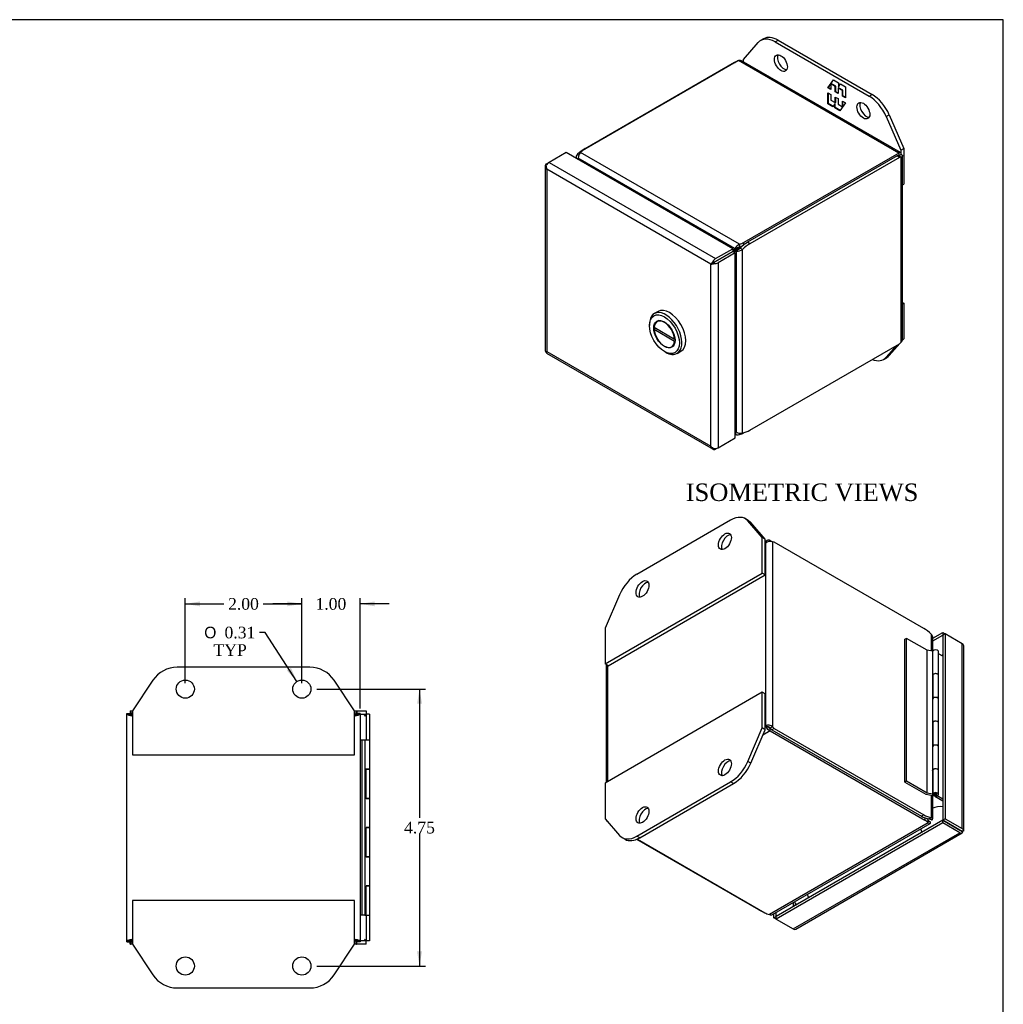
# Model space of a CAD drawing. Header units: inches. Extents: x 0.1 to 41.9, y -0.2 to 27.9.
# Tile 7 of 7: x 25.1 to 41.9, y 11 to 27.9. Entities that reach past the tile are written whole.
import ezdxf
from ezdxf.enums import TextEntityAlignment as Align

# ---------------------------------------------------------------- set-up
doc = ezdxf.new("R2010")
doc.units = ezdxf.units.IN
doc.header["$MEASUREMENT"] = 0
for name, color, linetype in [('COM54601-2', 7, 'Continuous'), ('COM54602-1', 7, 'Continuous'), ('COM54604-1', 7, 'Continuous'), ('COM70219', 7, 'Continuous'), ('Default', 7, 'Continuous'), ('HNG14586-3B', 7, 'Continuous'), ('HNG14586-3C', 7, 'Continuous'), ('HNG14586-3P', 7, 'Continuous'), ('LOK10017', 7, 'Continuous'), ('QLB20280', 7, 'Continuous')]:
    doc.layers.add(name, color=color, linetype=linetype)
doc.styles.add('SEACAD_Solid_Edge_ANSI1_Symbols', font='txt')
doc.styles.add('SEACAD_Times_New_Roman', font='times.ttf')
doc.dimstyles.new('HAMMOND_(STH_-_42x28)', dxfattribs={"dimtxt": 0.2, "dimasz": 0.25, "dimexe": 0.1, "dimexo": 0.1, "dimgap": 0.05, "dimtad": 0, "dimtih": 1, "dimtoh": 1, "dimzin": 0, "dimdsep": 46, "dimtxsty": 'SEACAD_Times_New_Roman', "dimblk1": '_SE_FILLED', "dimblk2": '_SE_FILLED', "dimsah": 1, "dimcen": 0.1, "dimadec": 0, "dimazin": 0, "dimtfac": 0.8, "dimtofl": 0, "dimtmove": 0, "dimatfit": 3, "dimfxl": 1, "dimtolj": 1, "dimtzin": 0, "dimarcsym": 0})

# ---------------------------------------------------------------- blocks, each defined once
blk = doc.blocks.new('SE4')
at = {"layer": 'COM54601-2', "color": 7, "linetype": 'Continuous'}
for p, q in [((26.953, 16.072), (26.989, 16.072)), ((26.953, 16.072), (26.953, 16.015)), ((30.802, 16.072), (30.838, 16.072)), ((30.838, 16.072), (30.838, 16.015)), ((26.896, 16.03), (26.953, 16.03)), ((26.896, 16.015), (26.896, 16.03)), ((26.896, 16.015), (26.953, 16.015)), ((26.896, 12.129), (26.896, 16.015)), ((26.953, 16.015), (26.953, 16.03)), ((30.896, 16.03), (30.839, 16.03)), ((30.839, 16.03), (30.839, 16.015)), ((30.896, 16.015), (30.839, 16.015)), ((30.896, 16.03), (30.896, 16.015)), ((30.896, 16.015), (30.896, 12.129)), ((26.896, 12.114), (26.896, 12.129)), ((26.896, 12.129), (26.953, 12.129)), ((26.896, 12.114), (26.953, 12.114)), ((26.953, 12.114), (26.953, 12.129)), ((26.953, 12.072), (26.953, 12.129)), ((26.989, 12.072), (26.953, 12.072)), ((30.838, 12.072), (30.802, 12.072)), ((30.838, 12.072), (30.838, 12.129)), ((30.896, 12.129), (30.839, 12.129)), ((30.839, 12.129), (30.839, 12.114)), ((30.896, 12.114), (30.839, 12.114)), ((30.896, 12.129), (30.896, 12.114))]:
    blk.add_line(p, q, dxfattribs=at)
for points, knots in [([(26.982, 15.986), (26.979, 15.997), (26.977, 16.009), (26.972, 16.029), (26.97, 16.039), (26.965, 16.055), (26.962, 16.061), (26.958, 16.07), (26.955, 16.072), (26.953, 16.072)], [0, 0, 0, 0, 0.25, 0.25, 0.5, 0.5, 0.75, 0.75, 1, 1, 1, 1]), ([(30.838, 16.072), (30.836, 16.072), (30.834, 16.07), (30.829, 16.061), (30.826, 16.055), (30.822, 16.039), (30.819, 16.029), (30.814, 16.009), (30.812, 15.997), (30.81, 15.986)], [0, 0, 0, 0, 0.25, 0.25, 0.5, 0.5, 0.75, 0.75, 1, 1, 1, 1]), ([(26.982, 15.986), (26.97, 15.989), (26.959, 15.991), (26.938, 15.996), (26.929, 15.998), (26.913, 16.003), (26.906, 16.005), (26.898, 16.01), (26.896, 16.013), (26.896, 16.015)], [0, 0, 0, 0, 0.25, 0.25, 0.5, 0.5, 0.75, 0.75, 1, 1, 1, 1]), ([(26.982, 15.986), (26.978, 15.989), (26.974, 15.991), (26.967, 15.996), (26.964, 15.998), (26.958, 16.003), (26.956, 16.005), (26.953, 16.01), (26.953, 16.013), (26.953, 16.015)], [0, 0, 0, 0, 0.25, 0.25, 0.5, 0.5, 0.75, 0.75, 1, 1, 1, 1]), ([(26.982, 15.986), (26.977, 15.994), (26.972, 16.001), (26.962, 16.012), (26.958, 16.015), (26.953, 16.015)], [0, 0, 0, 0, 0.5, 0.5, 1, 1, 1, 1]), ([(30.839, 16.015), (30.839, 16.013), (30.838, 16.01), (30.835, 16.005), (30.833, 16.003), (30.827, 15.998), (30.824, 15.996), (30.817, 15.991), (30.813, 15.989), (30.81, 15.986)], [0, 0, 0, 0, 0.25, 0.25, 0.5, 0.5, 0.75, 0.75, 1, 1, 1, 1]), ([(30.896, 16.015), (30.896, 16.013), (30.893, 16.01), (30.885, 16.005), (30.878, 16.003), (30.862, 15.998), (30.853, 15.996), (30.832, 15.991), (30.821, 15.989), (30.81, 15.986)], [0, 0, 0, 0, 0.25, 0.25, 0.5, 0.5, 0.75, 0.75, 1, 1, 1, 1]), ([(30.838, 16.015), (30.834, 16.015), (30.829, 16.012), (30.819, 16.001), (30.814, 15.994), (30.81, 15.986)], [0, 0, 0, 0, 0.5, 0.5, 1, 1, 1, 1]), ([(26.896, 12.129), (26.896, 12.132), (26.898, 12.134), (26.906, 12.139), (26.913, 12.141), (26.929, 12.146), (26.938, 12.148), (26.959, 12.153), (26.97, 12.156), (26.982, 12.158)], [0, 0, 0, 0, 0.25, 0.25, 0.5, 0.5, 0.75, 0.75, 1, 1, 1, 1]), ([(26.953, 12.072), (26.955, 12.072), (26.958, 12.074), (26.962, 12.083), (26.965, 12.089), (26.97, 12.105), (26.972, 12.115), (26.977, 12.136), (26.979, 12.147), (26.982, 12.158)], [0, 0, 0, 0, 0.25, 0.25, 0.5, 0.5, 0.75, 0.75, 1, 1, 1, 1]), ([(26.953, 12.129), (26.958, 12.129), (26.962, 12.132), (26.972, 12.143), (26.977, 12.151), (26.982, 12.158)], [0, 0, 0, 0, 0.5, 0.5, 1, 1, 1, 1]), ([(26.953, 12.129), (26.953, 12.132), (26.953, 12.134), (26.956, 12.139), (26.958, 12.141), (26.964, 12.146), (26.967, 12.148), (26.974, 12.153), (26.978, 12.156), (26.982, 12.158)], [0, 0, 0, 0, 0.25, 0.25, 0.5, 0.5, 0.75, 0.75, 1, 1, 1, 1]), ([(30.81, 12.158), (30.812, 12.147), (30.814, 12.136), (30.819, 12.115), (30.822, 12.105), (30.826, 12.089), (30.829, 12.083), (30.834, 12.074), (30.836, 12.072), (30.838, 12.072)], [0, 0, 0, 0, 0.25, 0.25, 0.5, 0.5, 0.75, 0.75, 1, 1, 1, 1]), ([(30.81, 12.158), (30.814, 12.151), (30.819, 12.143), (30.829, 12.132), (30.834, 12.129), (30.838, 12.129)], [0, 0, 0, 0, 0.5, 0.5, 1, 1, 1, 1]), ([(30.81, 12.158), (30.813, 12.156), (30.817, 12.153), (30.824, 12.148), (30.827, 12.146), (30.833, 12.141), (30.835, 12.139), (30.838, 12.134), (30.839, 12.132), (30.839, 12.129)], [0, 0, 0, 0, 0.25, 0.25, 0.5, 0.5, 0.75, 0.75, 1, 1, 1, 1]), ([(30.81, 12.158), (30.821, 12.156), (30.832, 12.153), (30.853, 12.148), (30.862, 12.146), (30.878, 12.141), (30.885, 12.139), (30.893, 12.134), (30.896, 12.132), (30.896, 12.129)], [0, 0, 0, 0, 0.25, 0.25, 0.5, 0.5, 0.75, 0.75, 1, 1, 1, 1])]:
    blk.add_open_spline(points, degree=3, knots=knots, dxfattribs=at)
at = {"layer": 'COM54602-1', "color": 7, "linetype": 'Continuous'}
for p, q in [((30.839, 16.072), (30.998, 16.072)), ((30.998, 16.072), (30.998, 16.015)), ((26.953, 16.015), (26.954, 16.015)), ((26.954, 16.011), (26.954, 16.015)), ((30.896, 16.015), (30.998, 16.015)), ((30.969, 15.986), (30.998, 16.015)), ((30.998, 16.015), (30.969, 15.986)), ((30.969, 15.986), (30.969, 15.986)), ((30.969, 15.986), (30.969, 15.986)), ((30.998, 16.015), (30.998, 15.572)), ((31.055, 16.015), (30.998, 16.015)), ((31.055, 16.015), (31.055, 15.572)), ((31.055, 13.572), (31.055, 13.572)), ((30.998, 12.572), (30.998, 12.129)), ((31.055, 12.572), (31.055, 12.129)), ((26.953, 12.129), (26.954, 12.129)), ((26.954, 12.129), (26.954, 12.134)), ((30.998, 12.072), (30.839, 12.072)), ((30.998, 12.129), (30.896, 12.129)), ((30.969, 12.158), (30.969, 12.158)), ((30.969, 12.158), (30.969, 12.158)), ((30.969, 12.158), (30.998, 12.129)), ((30.998, 12.129), (30.969, 12.158)), ((31.055, 12.129), (30.998, 12.129)), ((30.998, 12.072), (30.998, 12.129))]:
    blk.add_line(p, q, dxfattribs=at)
at = {"layer": 'COM54604-1', "color": 7, "linetype": 'Continuous'}
for p, q in [((30.034, 16.822), (27.757, 16.822)), ((27.341, 16.599), (26.989, 16.072)), ((30.802, 16.072), (30.451, 16.599)), ((26.989, 16.072), (26.989, 15.322)), ((30.802, 15.322), (30.802, 16.072)), ((26.989, 15.322), (30.802, 15.322)), ((26.989, 12.822), (26.989, 12.072)), ((30.802, 12.822), (26.989, 12.822)), ((30.802, 12.072), (30.802, 12.822)), ((26.989, 12.072), (27.341, 11.545)), ((30.451, 11.545), (30.802, 12.072)), ((27.757, 11.322), (30.034, 11.322))]:
    blk.add_line(p, q, dxfattribs=at)
for centre in [(27.896, 16.447), (29.896, 16.447), (27.896, 11.697), (29.896, 11.697)]:
    blk.add_circle(centre, 0.156, dxfattribs=at)
for centre, start, end in [((27.757, 16.322), 90, 146.3099), ((30.034, 16.322), 33.6901, 90), ((27.757, 11.822), 213.6901, 270), ((30.034, 11.822), 270, 326.3099)]:
    blk.add_arc(centre, 0.5, start, end, dxfattribs=at)
at = {"layer": 'HNG14586-3B', "color": 7, "linetype": 'Continuous'}
for p, q in [((30.933, 15.572), (30.896, 15.572)), ((30.933, 12.572), (30.933, 15.572)), ((30.977, 15.572), (30.933, 15.572)), ((30.977, 15.572), (30.977, 15.072)), ((30.979, 15.072), (30.977, 15.072)), ((30.979, 15.072), (30.979, 14.572)), ((30.979, 15.072), (30.979, 15.072)), ((30.998, 15.072), (31.061, 15.072)), ((30.998, 14.572), (30.998, 15.072)), ((31.061, 14.572), (31.061, 15.072)), ((30.977, 14.572), (30.977, 14.072)), ((30.979, 14.572), (30.977, 14.572)), ((30.979, 14.572), (30.979, 14.572)), ((30.998, 14.572), (31.061, 14.572)), ((30.979, 14.072), (30.977, 14.072)), ((30.979, 14.072), (30.979, 13.572)), ((30.979, 14.072), (30.988, 14.072)), ((30.998, 14.072), (31.061, 14.072)), ((30.998, 13.572), (30.998, 14.072)), ((31.061, 13.572), (31.061, 14.072)), ((30.977, 13.572), (30.977, 13.072)), ((30.979, 13.572), (30.977, 13.572)), ((30.979, 13.572), (30.988, 13.572)), ((30.998, 13.572), (31.061, 13.572)), ((30.979, 13.072), (30.977, 13.072)), ((30.979, 13.072), (30.979, 12.572)), ((30.979, 13.072), (30.988, 13.072)), ((30.998, 12.572), (30.998, 13.072)), ((30.998, 13.072), (31.061, 13.072)), ((31.061, 12.572), (31.061, 13.072)), ((30.933, 12.572), (30.896, 12.572)), ((30.977, 12.572), (30.933, 12.572)), ((30.977, 12.572), (30.977, 12.572)), ((30.979, 12.572), (30.977, 12.572)), ((30.979, 12.572), (30.989, 12.572)), ((30.989, 12.572), (30.989, 12.576)), ((30.989, 12.572), (30.993, 12.572)), ((30.998, 12.572), (31.061, 12.572))]:
    blk.add_line(p, q, dxfattribs=at)
at = {"layer": 'HNG14586-3C', "color": 7, "linetype": 'Continuous'}
for p, q in [((31.061, 15.572), (30.977, 15.572)), ((31.061, 15.072), (31.061, 15.572)), ((31.061, 15.072), (30.979, 15.072)), ((31.061, 14.572), (30.979, 14.572)), ((31.061, 14.072), (31.061, 14.572)), ((31.061, 14.072), (30.998, 14.072)), ((31.061, 13.572), (30.977, 13.572)), ((31.061, 13.072), (31.061, 13.572)), ((31.061, 13.072), (30.998, 13.072)), ((30.977, 12.572), (30.998, 12.572)), ((30.998, 12.572), (30.998, 12.572))]:
    blk.add_line(p, q, dxfattribs=at)
at = {"layer": 'HNG14586-3P', "color": 7, "linetype": 'Continuous'}
for p, q in [((30.988, 15.072), (30.988, 14.572)), ((30.988, 14.072), (30.988, 13.572)), ((31.033, 13.572), (31.033, 13.572)), ((30.988, 13.072), (30.988, 12.577)), ((30.998, 12.572), (30.993, 12.572))]:
    blk.add_line(p, q, dxfattribs=at)
blk.add_arc((30.993, 12.577), 0.005, 180, 270, dxfattribs=at)
at = {"layer": 'QLB20280', "color": 7, "linetype": 'Continuous'}
for p, q in [((30.838, 16.072), (30.839, 16.072)), ((30.839, 16.03), (30.839, 16.072)), ((30.838, 12.072), (30.839, 12.072)), ((30.839, 12.072), (30.839, 12.114))]:
    blk.add_line(p, q, dxfattribs=at)
blk = doc.blocks.new('SE6')
at = {"layer": 'COM54601-2', "color": 7, "linetype": 'Continuous'}
for p, q in [((37.388, 27.229), (34.734, 25.697)), ((34.754, 25.721), (37.319, 27.201)), ((37.319, 27.201), (37.347, 27.206)), ((37.319, 27.201), (37.329, 27.195)), ((40.135, 25.643), (37.388, 27.229)), ((40.168, 25.653), (37.441, 27.227)), ((34.754, 25.721), (34.765, 25.715)), ((34.601, 25.574), (34.601, 25.551)), ((34.619, 25.541), (34.641, 25.548)), ((34.626, 25.621), (34.649, 25.608)), ((37.324, 24.004), (34.639, 25.554)), ((37.403, 24.078), (34.678, 25.651)), ((40.135, 25.643), (37.481, 24.11)), ((40.107, 25.592), (37.543, 24.111)), ((40.147, 25.568), (37.583, 24.088)), ((40.135, 25.596), (40.107, 25.592)), ((40.147, 25.568), (40.107, 25.592)), ((40.135, 25.643), (40.135, 25.596)), ((40.135, 25.596), (40.176, 25.619)), ((40.176, 25.573), (40.135, 25.596)), ((40.135, 25.596), (40.135, 25.596)), ((40.135, 25.596), (40.135, 25.596)), ((40.135, 25.596), (40.135, 25.596)), ((40.176, 25.573), (40.147, 25.568)), ((40.176, 22.4), (40.176, 25.573)), ((40.201, 22.447), (40.201, 25.596)), ((37.288, 23.964), (37.331, 23.989)), ((37.388, 24.01), (37.289, 23.953)), ((37.331, 23.989), (37.292, 23.979)), ((37.324, 24.004), (37.363, 24.014)), ((37.351, 23.958), (37.379, 23.986)), ((37.388, 24.01), (37.387, 24.009)), ((37.388, 24.027), (37.388, 24.01)), ((37.388, 24.01), (37.403, 24.001)), ((37.403, 24.078), (37.403, 24.032)), ((37.455, 23.988), (37.414, 24.012)), ((37.429, 24.04), (37.429, 24.033)), ((37.434, 24.03), (37.429, 24.033)), ((37.455, 20.842), (37.455, 23.988)), ((37.481, 24.07), (37.481, 24.11)), ((37.583, 24.088), (37.543, 24.111)), ((37.288, 23.976), (37.292, 23.979)), ((37.3, 23.947), (37.341, 23.971)), ((37.31, 23.941), (37.313, 23.942)), ((37.341, 23.971), (37.313, 23.942)), ((37.351, 20.857), (37.351, 23.958)), ((37.583, 20.891), (40.147, 22.371)), ((40.147, 22.371), (40.176, 22.4)), ((37.328, 20.845), (37.346, 20.861)), ((37.328, 20.826), (37.349, 20.814)), ((37.403, 20.812), (37.403, 20.838)), ((37.494, 20.851), (37.481, 20.844)), ((37.481, 20.848), (37.481, 20.844))]:
    blk.add_line(p, q, dxfattribs=at)
for centre, radius, start, end in [((34.66, 25.573), 0.0584, 124.8175, 207.7254), ((34.765, 25.56), 0.126, 133.5851, 182.6479), ((37.475, 23.924), 0.17, 115.0239, 152.1425), ((37.358, 24.126), 0.168, 267.6251, 305.2085), ((37.43, 23.918), 0.117, 103.4074, 124.7575), ((37.331, 24.09), 0.115, 295.0441, 316.791), ((37.377, 24.076), 0.0673, 279.5118, 320.6789), ((37.439, 23.968), 0.0666, 99.0847, 140.7246), ((37.378, 20.865), 0.0584, 210.6467, 295.1825), ((37.419, 20.963), 0.126, 237.2213, 286.5456)]:
    blk.add_arc(centre, radius, start, end, dxfattribs=at)
for centre, major_axis, ratio, start_param, end_param in [((34.754, 25.281), (0.269, 0.466), 0.57735, 0.785398, 1.1283), ((34.932, 25.582), (-0.281, 0), 0.57735, 5.497787, 5.840689), ((34.834, 25.593), (-0.073, 0.271), 0.707107, 1.523531, 1.632716), ((37.185, 24.236), (0.073, -0.271), 0.707107, 0.187249, 0.387102), ((37.224, 24.246), (0.073, -0.271), 0.707107, 0.187249, 0.387102), ((37.51, 23.749), (-0.199, 0.199), 0.707107, 5.896083, 6.095936), ((37.282, 24.225), (0.281, 0), 0.57735, 5.154886, 5.497787), ((37.282, 24.178), (0.281, 0), 0.57735, -1.1283, -0.89246), ((37.543, 23.671), (0.269, 0.466), 0.57735, 0.785398, 1.1283), ((37.583, 23.648), (0.269, 0.466), 0.57735, 0.785398, 1.1283), ((37.482, 23.721), (-0.199, 0.199), 0.707107, 5.896083, 6.095936), ((37.482, 21.007), (0.199, -0.199), 0.707107, 4.645523, 4.759654), ((37.282, 20.959), (0.281, 0), 0.57735, 5.154886, 5.497787), ((37.583, 21.331), (-0.269, -0.466), 0.57735, 0.442497, 0.785398)]:
    blk.add_ellipse(centre, major_axis=major_axis, ratio=ratio, start_param=start_param, end_param=end_param, dxfattribs=at)
for points, knots in [([(37.388, 27.229), (37.397, 27.233), (37.407, 27.234), (37.425, 27.234), (37.434, 27.232), (37.441, 27.227)], [0, 0, 0, 0, 0.25, 0.25, 0.5, 0.5, 0.5, 0.5]), ([(40.176, 25.619), (40.177, 25.628), (40.178, 25.635), (40.175, 25.646), (40.172, 25.651), (40.164, 25.655), (40.159, 25.655), (40.148, 25.652), (40.142, 25.648), (40.135, 25.643)], [0, 0, 0, 0, 0.25, 0.25, 0.5, 0.5, 0.75, 0.75, 1, 1, 1, 1]), ([(40.135, 25.596), (40.139, 25.6), (40.14, 25.603), (40.139, 25.604), (40.137, 25.601), (40.135, 25.596)], [0, 0, 0, 0, 0.5, 0.5, 1, 1, 1, 1]), ([(40.135, 25.596), (40.138, 25.597), (40.14, 25.597), (40.143, 25.597), (40.144, 25.596), (40.144, 25.596), (40.143, 25.596), (40.14, 25.595), (40.138, 25.596), (40.135, 25.596)], [0, 0, 0, 0, 0.25, 0.25, 0.5, 0.5, 0.75, 0.75, 1, 1, 1, 1]), ([(40.176, 25.619), (40.184, 25.617), (40.19, 25.613), (40.199, 25.605), (40.201, 25.601), (40.201, 25.592), (40.199, 25.587), (40.19, 25.579), (40.184, 25.575), (40.176, 25.573)], [0, 0, 0, 0, 0.25, 0.25, 0.5, 0.5, 0.75, 0.75, 1, 1, 1, 1]), ([(40.176, 22.4), (40.184, 22.407), (40.19, 22.414), (40.199, 22.43), (40.201, 22.438), (40.201, 22.447)], [0, 0, 0, 0, 0.25, 0.25, 0.5, 0.5, 0.5, 0.5])]:
    blk.add_open_spline(points, degree=3, knots=knots, dxfattribs=at)
at = {"layer": 'COM54602-1', "color": 7, "linetype": 'Continuous'}
for p, q in [((34.429, 25.651), (34.136, 25.482)), ((37.288, 24), (34.429, 25.651)), ((34.07, 25.423), (34.07, 22.251)), ((34.09, 25.421), (34.071, 25.42)), ((34.095, 25.365), (34.096, 25.365)), ((34.096, 25.365), (34.095, 25.365)), ((34.095, 25.365), (34.095, 25.365)), ((34.095, 25.365), (34.096, 25.365)), ((34.096, 25.458), (34.136, 25.482)), ((36.914, 23.737), (34.096, 25.365)), ((34.096, 25.365), (34.096, 22.239)), ((34.096, 25.365), (34.096, 25.365)), ((34.136, 25.482), (36.995, 23.831)), ((36.995, 23.831), (37.288, 24)), ((37.288, 24), (37.288, 23.953)), ((36.995, 23.784), (37.288, 23.953)), ((37.288, 23.953), (36.995, 23.784)), ((37.328, 23.93), (37.036, 23.761)), ((37.328, 23.93), (37.288, 23.953)), ((37.328, 20.757), (37.328, 23.93)), ((36.972, 23.771), (36.914, 23.738)), ((36.914, 23.737), (36.972, 23.771)), ((36.914, 23.738), (36.914, 23.737)), ((36.914, 23.738), (36.914, 23.738)), ((36.914, 20.612), (36.914, 23.737)), ((36.914, 23.737), (36.914, 23.737)), ((36.914, 23.737), (36.914, 23.737)), ((36.972, 23.771), (36.95, 23.781)), ((36.972, 23.771), (36.969, 23.747)), ((36.995, 23.784), (36.972, 23.771)), ((36.972, 23.771), (36.995, 23.784)), ((36.995, 23.784), (36.995, 23.784)), ((36.995, 23.784), (36.995, 23.784)), ((36.995, 23.784), (36.995, 23.784)), ((36.995, 23.784), (36.995, 23.784)), ((37.036, 23.761), (37.036, 20.588)), ((34.093, 22.212), (36.952, 20.561)), ((34.096, 22.239), (34.095, 22.239)), ((34.095, 22.239), (34.095, 22.239)), ((34.095, 22.239), (34.096, 22.239)), ((34.096, 22.239), (36.914, 20.612)), ((34.096, 22.239), (34.096, 22.239)), ((36.914, 20.612), (36.914, 20.612)), ((36.914, 20.612), (36.914, 20.612)), ((36.914, 20.612), (36.914, 20.612)), ((36.914, 20.612), (36.914, 20.612)), ((36.914, 20.612), (36.914, 20.611)), ((37.036, 20.588), (37.328, 20.757)), ((36.96, 20.579), (36.95, 20.562)), ((37.036, 20.588), (36.995, 20.565))]:
    blk.add_line(p, q, dxfattribs=at)
for centre, radius, start, end in [((34.163, 25.428), 0.0927, 185.0806, 223.2002), ((34.243, 25.41), 0.155, 172.0164, 196.9245), ((37.051, 23.661), 0.157, 130.3152, 150.7323), ((36.916, 23.895), 0.157, 269.2677, 289.6848), ((37.027, 20.717), 0.155, 223.0755, 247.9836), ((37.003, 20.638), 0.0927, 196.7998, 234.9194)]:
    blk.add_arc(centre, radius, start, end, dxfattribs=at)
for centre, major_axis, start_param, end_param in [((34.156, 25.423), (0.086, 0), 2.356194, 3.206032), ((34.136, 25.412), (0.043, 0.0745), 0.785398, 1.635236), ((36.995, 23.761), (0.043, 0.0745), 0.785398, 1.635236), ((36.975, 23.796), (0.086, 0), 4.64795, 5.497787), ((34.156, 22.251), (0.086, 0), 3.141593, 3.206032), ((34.136, 22.286), (0.043, 0.0745), 3.077153, 3.141593), ((36.995, 20.635), (0.043, 0.0745), 3.077153, 3.926991), ((36.975, 20.623), (0.086, 0), 4.64795, 5.497787)]:
    blk.add_ellipse(centre, major_axis=major_axis, ratio=0.57735, start_param=start_param, end_param=end_param, dxfattribs=at)
for points in [[(34.071, 22.247), (34.071, 22.245), (34.074, 22.243), (34.082, 22.24), (34.088, 22.239), (34.095, 22.239)], [(34.09, 22.213), (34.089, 22.215), (34.088, 22.218), (34.09, 22.227), (34.092, 22.232), (34.095, 22.239)]]:
    blk.add_open_spline(points, degree=3, knots=[0, 0, 0, 0, 0.5, 0.5, 1, 1, 1, 1], dxfattribs=at)
at = {"layer": 'COM54604-1', "color": 7, "linetype": 'Continuous'}
for p, q in [((37.474, 27.249), (37.723, 27.536)), ((37.818, 27.602), (37.767, 27.573)), ((38.017, 27.548), (38.068, 27.578)), ((38.017, 27.548), (39.628, 26.618)), ((38.068, 27.578), (39.679, 26.648)), ((37.474, 27.208), (37.474, 27.249)), ((38.922, 26.763), (39.016, 26.898)), ((38.972, 26.829), (39.019, 26.896)), ((39.016, 26.898), (39.101, 26.849)), ((38.929, 26.767), (38.922, 26.763)), ((38.972, 26.734), (38.922, 26.763)), ((38.929, 26.767), (38.972, 26.828)), ((38.972, 26.742), (38.929, 26.767)), ((38.979, 26.833), (38.972, 26.829)), ((39.048, 26.785), (38.972, 26.829)), ((38.972, 26.829), (38.972, 26.734)), ((39.055, 26.789), (38.979, 26.833)), ((39.055, 26.789), (39.048, 26.785)), ((39.048, 26.69), (39.048, 26.785)), ((39.055, 26.694), (39.048, 26.69)), ((39.094, 26.663), (39.048, 26.69)), ((39.055, 26.694), (39.055, 26.789)), ((39.094, 26.672), (39.055, 26.694)), ((39.101, 26.762), (39.094, 26.758)), ((39.17, 26.714), (39.094, 26.758)), ((39.094, 26.758), (39.094, 26.663)), ((39.101, 26.849), (39.101, 26.779)), ((39.101, 26.779), (39.136, 26.829)), ((39.108, 26.783), (39.101, 26.779)), ((39.177, 26.719), (39.101, 26.762)), ((39.108, 26.783), (39.139, 26.827)), ((39.136, 26.829), (39.22, 26.78)), ((39.177, 26.719), (39.17, 26.714)), ((39.17, 26.62), (39.17, 26.714)), ((39.177, 26.624), (39.177, 26.719)), ((39.22, 26.78), (39.22, 26.591)), ((38.922, 26.486), (38.922, 26.676)), ((38.922, 26.676), (38.972, 26.647)), ((38.929, 26.49), (38.929, 26.672)), ((38.972, 26.647), (38.972, 26.552)), ((38.972, 26.552), (39.048, 26.508)), ((39.048, 26.508), (39.048, 26.603)), ((39.048, 26.603), (39.094, 26.576)), ((39.055, 26.512), (39.055, 26.599)), ((39.094, 26.576), (39.094, 26.481)), ((39.177, 26.624), (39.17, 26.62)), ((39.22, 26.591), (39.17, 26.62)), ((39.17, 26.438), (39.17, 26.532)), ((39.17, 26.532), (39.22, 26.503)), ((39.22, 26.599), (39.177, 26.624)), ((39.177, 26.442), (39.177, 26.528)), ((39.628, 26.618), (39.679, 26.648)), ((38.929, 26.49), (38.922, 26.486)), ((39.006, 26.438), (38.922, 26.486)), ((39.01, 26.444), (38.929, 26.49)), ((39.04, 26.487), (39.006, 26.438)), ((39.048, 26.491), (39.04, 26.487)), ((39.04, 26.418), (39.04, 26.487)), ((39.048, 26.422), (39.04, 26.418)), ((39.125, 26.369), (39.04, 26.418)), ((39.055, 26.512), (39.048, 26.508)), ((39.048, 26.422), (39.048, 26.491)), ((39.129, 26.375), (39.048, 26.422)), ((39.094, 26.481), (39.17, 26.438)), ((39.22, 26.503), (39.125, 26.369)), ((39.177, 26.442), (39.17, 26.438)), ((39.922, 26.267), (39.973, 26.296)), ((39.922, 26.267), (40.17, 25.693)), ((39.973, 26.296), (40.221, 25.722)), ((40.17, 25.693), (40.221, 25.722)), ((40.17, 25.693), (40.17, 25.649)), ((40.221, 25.722), (40.221, 25.11)), ((40.201, 25.098), (40.221, 25.11)), ((40.201, 23.08), (40.221, 23.068)), ((40.201, 23.057), (40.221, 23.068)), ((40.221, 23.068), (40.221, 22.456)), ((40.098, 22.343), (39.922, 22.14)), ((40.153, 22.377), (39.973, 22.169)), ((40.221, 22.456), (40.195, 22.426)), ((40.2, 22.444), (40.221, 22.456)), ((39.878, 22.103), (39.929, 22.132)), ((39.922, 22.14), (39.973, 22.169))]:
    blk.add_line(p, q, dxfattribs=at)
for centre, major_axis, start_param, end_param in [((38.017, 27.14), (0.25, -0.433), 2.356194, 3.338988), ((38.068, 27.169), (0.25, -0.433), 2.356194, 3.141593), ((38.166, 27.215), (0.078, -0.135), 3.473487, 5.951291), ((39.628, 26.21), (-0.25, 0.433), 4.514993, 5.497787), ((39.679, 26.24), (-0.25, 0.433), 4.514993, 5.497787), ((39.58, 26.398), (0.078, -0.135), 3.473487, 5.951291), ((39.628, 22.536), (-0.25, 0.433), 2.505899, 3.338988), ((39.679, 22.565), (-0.25, 0.433), 3.141593, 3.338988)]:
    blk.add_ellipse(centre, major_axis=major_axis, ratio=0.57735, start_param=start_param, end_param=end_param, dxfattribs=at)
for centre in [(38.115, 27.185), (39.529, 26.369)]:
    blk.add_ellipse(centre, major_axis=(-0.078, 0.135), ratio=0.57735, dxfattribs=at)
at = {"layer": 'LOK10017', "color": 7, "linetype": 'Continuous'}
for p, q in [((36.006, 22.926), (35.941, 22.889)), ((35.859, 22.709), (35.859, 22.684)), ((35.942, 22.653), (36.291, 22.451)), ((35.97, 22.636), (35.942, 22.62)), ((36.028, 22.771), (35.992, 22.75)), ((35.942, 22.62), (36.291, 22.418)), ((36.24, 22.321), (36.276, 22.341)), ((36.298, 22.455), (36.291, 22.451)), ((36.299, 22.423), (36.291, 22.418)), ((36.116, 22.238), (36.138, 22.226)), ((36.335, 22.206), (36.4, 22.244))]:
    blk.add_line(p, q, dxfattribs=at)
for centre, major_axis, start_param, end_param in [((36.203, 22.585), (-0.197, 0.341), 3.141593, 6.283185), ((36.138, 22.548), (0.197, -0.341), 0, 3.926991), ((36.116, 22.535), (0.124, -0.215), 0.866131, 3.846258), ((36.159, 22.56), (0.129, -0.223), 3.306786, 3.420923), ((36.116, 22.535), (-0.124, 0.215), 0.866131, 3.846258), ((36.159, 22.56), (0.129, -0.223), -0.27933, -0.165194), ((36.138, 22.548), (0.197, -0.341), 5.497787, 6.283185)]:
    blk.add_ellipse(centre, major_axis=major_axis, ratio=0.57735, start_param=start_param, end_param=end_param, dxfattribs=at)
for major_axis in [(-0.182, 0.315), (0.129, -0.223)]:
    blk.add_ellipse((36.116, 22.535), major_axis=major_axis, ratio=0.57735, dxfattribs=at)
at = {"layer": 'QLB20280', "color": 7, "linetype": 'Continuous'}
for p, q in [((36.349, 26.63), (35.112, 25.915)), ((36.349, 26.63), (36.349, 26.63)), ((35.112, 25.915), (35.112, 25.915))]:
    blk.add_line(p, q, dxfattribs=at)
for centre, major_axis, start_param, end_param in [((36.349, 26.323), (-0.187, -0.325), 3.90262, 3.926991), ((35.112, 25.609), (0.188, 0.325), 0.785398, 0.809769)]:
    blk.add_ellipse(centre, major_axis=major_axis, ratio=0.57735, start_param=start_param, end_param=end_param, dxfattribs=at)
blk = doc.blocks.new('SE7')
at = {"layer": 'COM54601-2', "color": 7, "linetype": 'Continuous'}
for p, q in [((37.879, 18.995), (37.846, 18.976)), ((37.846, 18.947), (37.851, 18.95)), ((37.851, 18.95), (37.851, 15.825)), ((37.932, 18.997), (37.932, 18.978)), ((37.932, 18.997), (37.973, 18.974)), ((37.973, 18.974), (37.973, 15.801)), ((38.001, 18.969), (37.973, 18.974)), ((40.565, 17.489), (38.001, 18.969)), ((40.694, 17.389), (40.694, 17.1)), ((40.719, 17.097), (40.719, 17.342)), ((35.119, 16.866), (35.119, 14.848)), ((35.144, 14.863), (35.144, 16.851)), ((37.932, 15.731), (37.805, 15.658)), ((37.846, 15.822), (37.851, 15.825)), ((37.891, 15.801), (37.851, 15.825)), ((37.973, 15.801), (37.932, 15.778)), ((37.932, 15.778), (37.961, 15.749)), ((37.932, 15.778), (37.933, 15.777)), ((37.932, 15.731), (37.932, 15.778)), ((37.932, 15.731), (40.586, 14.199)), ((38.001, 15.772), (37.961, 15.749)), ((37.961, 15.749), (40.525, 14.269)), ((37.973, 15.801), (38.001, 15.772)), ((38.001, 15.772), (40.565, 14.292)), ((40.694, 14.628), (40.694, 14.243)), ((40.719, 14.22), (40.719, 14.623)), ((40.565, 14.292), (40.525, 14.269)), ((40.586, 14.239), (40.586, 14.199)), ((40.643, 14.2), (40.641, 14.201)), ((40.642, 14.153), (40.642, 14.2)), ((40.672, 14.171), (40.644, 14.195)), ((40.681, 14.16), (40.647, 14.19)), ((40.654, 14.219), (40.652, 14.22)), ((40.694, 14.243), (40.653, 14.22)), ((40.659, 14.22), (40.694, 14.209)), ((40.707, 14.206), (40.665, 14.22)), ((35.144, 14.168), (35.146, 14.169)), ((35.167, 14.145), (35.144, 14.168)), ((40.642, 14.153), (37.917, 12.58)), ((37.971, 12.582), (40.674, 14.143)), ((37.737, 12.659), (35.64, 13.87)), ((35.652, 13.875), (37.839, 12.612)), ((37.737, 12.659), (37.748, 12.665))]:
    blk.add_line(p, q, dxfattribs=at)
for centre, radius, start, end in [((37.936, 18.839), 0.14, 74.6903, 127.2611), ((40.66, 17.342), 0.0584, 0.8053, 55.1825), ((37.888, 15.69), 0.14, 52.7389, 105.3097), ((37.986, 15.86), 0.14, 194.6903, 247.2611), ((37.943, 15.844), 0.0673, 219.3211, 260.4882), ((37.881, 15.736), 0.0666, 39.2754, 80.9153), ((37.942, 12.633), 0.0584, 244.8175, 299.1947)]:
    blk.add_arc(centre, radius, start, end, dxfattribs=at)
for centre, major_axis, ratio, start_param, end_param in [((40.565, 17.049), (-0.269, 0.466), 0.57735, 5.154886, 5.497787), ((40.525, 14.708), (0.269, -0.466), 0.57735, 5.497787, 5.840689), ((40.565, 14.732), (0.269, -0.466), 0.57735, 5.497787, 5.840689), ((40.388, 14.084), (0.281, 0), 0.57735, 0.442497, 0.785398), ((40.388, 14.131), (0.281, 0), 0.57735, 0.442497, 0.669459), ((40.783, 14.475), (0.089, 0.267), 0.408248, 3.141593, 3.258098), ((40.486, 13.96), (-0.186, -0.21), 0.408248, 3.025088, 3.141593), ((37.737, 13.099), (0.269, -0.466), 0.57735, -0.785398, -0.548851), ((38.037, 12.727), (-0.281, 0), 0.57735, 0.785398, 1.1283)]:
    blk.add_ellipse(centre, major_axis=major_axis, ratio=ratio, start_param=start_param, end_param=end_param, dxfattribs=at)
for points, knots in [([(37.932, 18.997), (37.923, 19.001), (37.913, 19.002), (37.895, 19.002), (37.886, 19), (37.872, 18.991), (37.865, 18.985), (37.856, 18.97), (37.853, 18.96), (37.851, 18.95)], [0, 0, 0, 0, 0.25, 0.25, 0.5, 0.5, 0.75, 0.75, 1, 1, 1, 1]), ([(35.144, 14.168), (35.136, 14.175), (35.13, 14.182), (35.125, 14.191), (35.124, 14.193), (35.124, 14.194)], [0, 0, 0, 0, 0.25, 0.25, 0.2912524, 0.2912524, 0.2912524, 0.2912524]), ([(40.642, 14.2), (40.642, 14.199), (40.643, 14.198), (40.644, 14.196), (40.644, 14.195), (40.645, 14.194), (40.645, 14.193), (40.646, 14.193), (40.646, 14.192), (40.645, 14.193), (40.645, 14.193)], [0, 0, 0, 0, 0.0801127, 0.1607605, 0.2419619, 0.3237346, 0.4060947, 0.4890574, 0.6146094, 0.7415939, 0.7415939, 0.7415939, 0.7415939]), ([(40.661, 14.22), (40.661, 14.22), (40.661, 14.22), (40.659, 14.22), (40.657, 14.22), (40.654, 14.22), (40.653, 14.22)], [0.529321, 0.529321, 0.529321, 0.529321, 0.6353273, 0.7581532, 0.8796908, 1, 1, 1, 1]), ([(40.707, 14.206), (40.712, 14.208), (40.715, 14.211), (40.719, 14.217), (40.719, 14.22), (40.717, 14.227), (40.715, 14.231), (40.706, 14.238), (40.701, 14.241), (40.694, 14.243)], [0, 0, 0, 0, 0.25, 0.25, 0.5, 0.5, 0.75, 0.75, 1, 1, 1, 1]), ([(40.642, 14.153), (40.647, 14.149), (40.653, 14.145), (40.663, 14.142), (40.667, 14.141), (40.674, 14.143), (40.677, 14.145), (40.68, 14.151), (40.681, 14.155), (40.681, 14.16)], [0, 0, 0, 0, 0.25, 0.25, 0.5, 0.5, 0.75, 0.75, 1, 1, 1, 1])]:
    blk.add_open_spline(points, degree=3, knots=knots, dxfattribs=at)
for points in [[(40.648, 14.189), (40.648, 14.188), (40.647, 14.19), (40.646, 14.193)], [(40.661, 14.22), (40.665, 14.22), (40.667, 14.22), (40.667, 14.22)]]:
    blk.add_open_spline(points, degree=3, dxfattribs=at)
at = {"layer": 'COM54602-1', "color": 7, "linetype": 'Continuous'}
for p, q in [((40.719, 17.319), (40.891, 17.419)), ((40.891, 17.419), (40.891, 17.372)), ((40.891, 17.419), (40.932, 17.396)), ((40.719, 17.273), (40.891, 17.372)), ((40.932, 17.396), (40.891, 17.372)), ((40.891, 17.372), (40.891, 14.199)), ((40.891, 17.372), (40.891, 17.372)), ((40.932, 17.396), (40.932, 14.223)), ((41.224, 17.226), (40.932, 17.396)), ((41.224, 14.054), (41.224, 17.226)), ((41.25, 14.019), (41.25, 17.191)), ((40.891, 17.034), (40.871, 17.022)), ((40.891, 14.199), (38.032, 12.548)), ((40.932, 14.223), (40.891, 14.199)), ((40.891, 14.199), (41.184, 14.03)), ((40.891, 14.153), (40.891, 14.199)), ((41.184, 14.03), (40.891, 14.199)), ((40.932, 14.223), (41.224, 14.054)), ((40.891, 14.153), (38.032, 12.502)), ((41.184, 13.984), (40.891, 14.153)), ((41.184, 14.03), (41.184, 14.03)), ((41.184, 14.03), (41.184, 14.03)), ((41.184, 14.03), (41.184, 14.03)), ((41.184, 14.03), (41.224, 14.007)), ((41.184, 14.03), (41.184, 14.03)), ((41.184, 14.03), (41.184, 14.03)), ((41.184, 14.03), (41.184, 14.03)), ((41.208, 14.017), (41.184, 14.03)), ((41.184, 14.03), (41.207, 14.017)), ((38.325, 12.333), (41.184, 13.984)), ((38.368, 12.329), (41.227, 13.98)), ((41.207, 14.017), (41.23, 13.981)), ((41.208, 14.017), (41.249, 14.015)), ((41.208, 14.017), (41.224, 14.007)), ((41.225, 14.007), (41.209, 14.016)), ((41.224, 14.007), (41.224, 14.007)), ((41.224, 14.007), (41.224, 14.007)), ((38.324, 12.787), (38.324, 12.717)), ((38.366, 12.741), (38.366, 12.766)), ((37.991, 12.525), (37.991, 12.594)), ((37.991, 12.525), (38.032, 12.549)), ((38.032, 12.502), (37.991, 12.525)), ((38.032, 12.549), (38.032, 12.618)), ((38.032, 12.548), (38.032, 12.549)), ((38.032, 12.502), (38.032, 12.548)), ((38.032, 12.502), (38.325, 12.333))]:
    blk.add_line(p, q, dxfattribs=at)
for centre, major_axis, start_param, end_param in [((41.164, 17.191), (-0.086, 0), 3.141593, 3.926991), ((41.164, 14.019), (-0.086, 0), 3.077153, 3.926991), ((41.184, 14.054), (-0.043, 0.0745), 2.356194, 3.206032), ((38.325, 12.403), (-0.043, 0.0745), 2.356194, 3.141593)]:
    blk.add_ellipse(centre, major_axis=major_axis, ratio=0.57735, start_param=start_param, end_param=end_param, dxfattribs=at)
for points in [[(41.23, 13.981), (41.231, 13.983), (41.231, 13.986), (41.23, 13.995), (41.228, 14), (41.224, 14.007)], [(41.249, 14.015), (41.249, 14.013), (41.246, 14.011), (41.238, 14.008), (41.232, 14.007), (41.225, 14.007)]]:
    blk.add_open_spline(points, degree=3, knots=[0, 0, 0, 0, 0.5, 0.5, 1, 1, 1, 1], dxfattribs=at)
at = {"layer": 'COM54604-1', "color": 7, "linetype": 'Continuous'}
for p, q in [((37.252, 19.346), (35.641, 18.416)), ((37.553, 19.341), (37.502, 19.371)), ((37.795, 19.047), (37.546, 19.334)), ((37.597, 19.304), (37.546, 19.334)), ((37.846, 19.017), (37.597, 19.304)), ((37.795, 18.434), (37.795, 19.047)), ((37.846, 19.017), (37.795, 19.047)), ((37.846, 18.405), (37.846, 19.017)), ((35.099, 16.878), (37.795, 18.434)), ((37.846, 18.405), (37.795, 18.434)), ((35.149, 16.848), (37.846, 18.405)), ((35.347, 18.064), (35.099, 17.49)), ((35.099, 17.49), (35.099, 16.878)), ((35.149, 16.848), (35.099, 16.878)), ((37.795, 16.393), (35.099, 14.836)), ((37.795, 15.781), (37.795, 16.393)), ((37.846, 16.364), (37.795, 16.393)), ((37.846, 15.751), (37.846, 16.364)), ((37.546, 15.207), (37.795, 15.781)), ((37.597, 15.177), (37.846, 15.751)), ((37.846, 15.751), (37.795, 15.781)), ((37.597, 15.177), (37.546, 15.207)), ((35.099, 14.836), (35.099, 14.224)), ((35.641, 13.925), (37.252, 14.855)), ((35.692, 13.896), (37.303, 14.826)), ((37.303, 14.826), (37.252, 14.855)), ((35.099, 14.224), (35.347, 13.937)), ((35.391, 13.9), (35.442, 13.871)), ((35.692, 13.896), (35.641, 13.925))]:
    blk.add_line(p, q, dxfattribs=at)
for centre, major_axis, start_param, end_param in [((37.252, 18.937), (-0.25, -0.433), 2.944197, 3.926991), ((37.303, 18.908), (-0.25, -0.433), 2.944197, 3.141593), ((37.205, 18.953), (0.078, 0.135), 0.331895, 2.809698), ((35.641, 18.008), (0.25, 0.433), 0.785398, 1.768192), ((35.79, 18.137), (0.078, 0.135), 0.331895, 2.809698), ((37.205, 15.075), (0.078, 0.135), 0.331895, 2.809698), ((37.252, 15.263), (-0.25, -0.433), 0.785398, 1.768192), ((37.303, 15.234), (-0.25, -0.433), 0.785398, 1.768192), ((35.79, 14.259), (0.078, 0.135), 0.331895, 2.809698), ((35.641, 14.333), (0.25, 0.433), 2.944197, 3.926991), ((35.692, 14.304), (0.25, 0.433), 3.141593, 3.926991)]:
    blk.add_ellipse(centre, major_axis=major_axis, ratio=0.57735, start_param=start_param, end_param=end_param, dxfattribs=at)
for centre in [(37.154, 18.983), (35.74, 18.166), (37.154, 15.104), (35.74, 14.288)]:
    blk.add_ellipse(centre, major_axis=(-0.078, -0.135), ratio=0.57735, dxfattribs=at)
at = {"layer": 'COM70219', "color": 7, "linetype": 'Continuous'}
blk.add_arc((38.687, 12.945), 0.369, 203.1205, 212.4652, dxfattribs=at)
for centre, major_axis, start_param, end_param in [((40.867, 14.287), (0.25, 0), 1.473561, 2.205708), ((40.69, 13.981), (0.125, -0.217), 4.077477, 4.351022), ((38.746, 12.859), (0.125, -0.217), 4.077477, 4.351022)]:
    blk.add_ellipse(centre, major_axis=major_axis, ratio=0.57735, start_param=start_param, end_param=end_param, dxfattribs=at)
at = {"layer": 'HNG14586-3B', "color": 7, "linetype": 'Continuous'}
for p, q in [((40.268, 17.318), (40.241, 17.302)), ((40.241, 14.853), (40.241, 17.302)), ((40.268, 14.868), (40.268, 17.318)), ((40.622, 17.113), (40.268, 17.318)), ((40.622, 14.664), (40.622, 17.113)), ((40.713, 17.096), (40.622, 17.113)), ((40.713, 17.096), (40.713, 16.688)), ((40.718, 16.687), (40.713, 16.688)), ((40.718, 16.687), (40.718, 16.279)), ((40.718, 16.687), (40.725, 16.684)), ((40.725, 16.29), (40.725, 16.698)), ((40.818, 16.276), (40.818, 16.684)), ((40.713, 16.28), (40.713, 15.871)), ((40.718, 16.279), (40.713, 16.28)), ((40.718, 16.279), (40.718, 16.279)), ((40.725, 15.474), (40.725, 15.882)), ((40.718, 15.87), (40.713, 15.871)), ((40.718, 15.87), (40.718, 15.462)), ((40.718, 15.87), (40.725, 15.868)), ((40.818, 15.459), (40.818, 15.868)), ((40.713, 15.463), (40.713, 15.055)), ((40.718, 15.462), (40.713, 15.463)), ((40.718, 15.462), (40.718, 15.462)), ((40.725, 15.474), (40.725, 15.474)), ((40.718, 15.054), (40.713, 15.055)), ((40.718, 15.054), (40.718, 14.646)), ((40.718, 15.054), (40.725, 15.051)), ((40.725, 14.657), (40.725, 15.065)), ((40.818, 14.643), (40.818, 15.051)), ((40.268, 14.868), (40.241, 14.853)), ((40.622, 14.664), (40.268, 14.868)), ((40.241, 14.853), (40.601, 14.645)), ((40.601, 14.645), (40.727, 14.621)), ((40.713, 14.646), (40.622, 14.664)), ((40.713, 14.647), (40.713, 14.646)), ((40.718, 14.646), (40.713, 14.647)), ((40.713, 14.643), (40.713, 14.643)), ((40.718, 14.646), (40.76, 14.629)), ((40.745, 14.649), (40.725, 14.657)), ((40.727, 14.621), (40.767, 14.614)), ((40.727, 14.621), (40.727, 14.621)), ((40.76, 14.629), (40.76, 14.633))]:
    blk.add_line(p, q, dxfattribs=at)
for centre, major_axis, start_param, end_param in [((40.768, 17.092), (0.055, 0), 3.258334, 3.574521), ((40.768, 16.684), (-0.05, 0), 3.141593, 5.767979), ((40.768, 16.276), (0.055, 0), 3.258334, 3.574521), ((40.768, 16.276), (-0.05, 0), 3.141593, 5.767979), ((40.768, 15.868), (-0.05, 0), 3.141593, 5.767979), ((40.768, 15.459), (0.055, 0), 3.258334, 3.574521), ((40.768, 15.459), (-0.05, 0), 3.141593, 5.767979), ((40.768, 15.051), (-0.05, 0), 3.141593, 5.767979), ((40.768, 14.643), (0.055, 0), 3.024852, 3.88034), ((40.768, 14.643), (0.055, 0), 3.141593, 3.88034), ((40.768, 14.643), (-0.05, 0), 1.5488, 5.767979), ((40.768, 14.643), (-0.025, 0), 1.256637, 5.846588)]:
    blk.add_ellipse(centre, major_axis=major_axis, ratio=0.57735, start_param=start_param, end_param=end_param, dxfattribs=at)
at = {"layer": 'HNG14586-3C', "color": 7, "linetype": 'Continuous'}
for p, q in [((40.718, 17.092), (40.718, 16.687)), ((40.818, 16.684), (40.818, 17.092)), ((40.891, 17.011), (40.818, 17.053)), ((40.718, 16.276), (40.718, 15.87)), ((40.818, 15.868), (40.818, 16.276)), ((40.718, 15.459), (40.718, 15.054)), ((40.818, 15.051), (40.818, 15.459)), ((40.753, 14.617), (40.753, 14.611)), ((40.753, 14.611), (40.891, 14.531)), ((40.798, 14.615), (40.798, 14.62)), ((40.891, 14.561), (40.798, 14.615))]:
    blk.add_line(p, q, dxfattribs=at)
for centre, major_axis, start_param, end_param in [((40.768, 17.092), (0.05, 0), 0, 3.141593), ((40.768, 16.684), (0.05, 0), 0, 3.047249), ((40.768, 16.276), (0.05, 0), 0, 3.141593), ((40.768, 15.868), (0.05, 0), 0, 3.141593), ((40.768, 15.459), (0.05, 0), 0, 3.141593), ((40.768, 15.051), (0.05, 0), 0, 3.141593), ((40.768, 14.643), (-0.0575, 0), 1.301873, 2.128136)]:
    blk.add_ellipse(centre, major_axis=major_axis, ratio=0.57735, start_param=start_param, end_param=end_param, dxfattribs=at)
at = {"layer": 'HNG14586-3P', "color": 7, "linetype": 'Continuous'}
for p, q in [((40.746, 14.649), (40.746, 14.647)), ((40.791, 14.647), (40.791, 14.649))]:
    blk.add_line(p, q, dxfattribs=at)
blk.add_arc((40.766, 14.659), 0.0266, 240.2428, 275.5024, dxfattribs=at)
for start_param, end_param in [(6.060704, 6.283185), (0, 0.051131), (3.141593, 3.343294)]:
    blk.add_ellipse((40.768, 14.647), major_axis=(-0.0225, 0), ratio=0.57735, start_param=start_param, end_param=end_param, dxfattribs=at)
blk.add_ellipse((40.768, 14.643), major_axis=(0.0175, 0), ratio=0.57735, dxfattribs=at)
for points, knots in [([(40.746, 14.648), (40.746, 14.647), (40.746, 14.644), (40.748, 14.639), (40.751, 14.637), (40.753, 14.636)], [0.4698153, 0.4698153, 0.4698153, 0.4698153, 0.5883847, 0.7676035, 1, 1, 1, 1]), ([(40.769, 14.632), (40.771, 14.632), (40.775, 14.632), (40.782, 14.635), (40.788, 14.639), (40.79, 14.644), (40.791, 14.647), (40.79, 14.649)], [0, 0, 0, 0, 0.0683951, 0.1733425, 0.2715689, 0.3540385, 0.4273507, 0.4273507, 0.4273507, 0.4273507])]:
    blk.add_open_spline(points, degree=3, knots=knots, dxfattribs=at)
blk = doc.blocks.new('DMBLK884')
at = {"layer": 'Default', "linetype": 'Continuous'}
for points in [[(28.146, 17.951), (27.896, 17.909), (28.146, 17.868)], [(29.646, 17.951), (29.646, 17.868), (29.896, 17.909)]]:
    blk.add_hatch(color=7, dxfattribs=at).paths.add_polyline_path(points)
at = {"layer": 'Default', "color": 7, "linetype": 'Continuous'}
for p, q in [((27.896, 16.547), (27.896, 18.009)), ((27.896, 17.909), (28.56, 17.909)), ((29.231, 17.909), (29.896, 17.909)), ((29.896, 16.547), (29.896, 18.009))]:
    blk.add_line(p, q, dxfattribs=at)
at = {"layer": 'Default', "color": 7, "linetype": 'Continuous', "style": 'SEACAD_Times_New_Roman'}
blk.add_text('2.00', height=0.2, dxfattribs=at).set_placement((28.63, 18.009), align=Align.TOP_LEFT)
blk = doc.blocks.new('_SE_FILLED')
at = {"color": 0}
blk.add_line((0, 0), (-1, 0), dxfattribs=at)
blk.add_solid([(0, 0), (-1, -0.1665), (-1, 0.1665), (0, 0)], dxfattribs=at)
blk = doc.blocks.new('DMBLK885')
at = {"layer": 'Default', "linetype": 'Continuous'}
for points in [[(31.957, 16.197), (31.915, 16.447), (31.873, 16.197)], [(31.957, 11.947), (31.873, 11.947), (31.915, 11.697)]]:
    blk.add_hatch(color=7, dxfattribs=at).paths.add_polyline_path(points)
at = {"layer": 'Default', "color": 7, "linetype": 'Continuous'}
for p, q in [((30.152, 16.447), (32.015, 16.447)), ((31.915, 16.447), (31.915, 14.242)), ((31.915, 13.972), (31.915, 11.697)), ((30.152, 11.697), (32.015, 11.697))]:
    blk.add_line(p, q, dxfattribs=at)
at = {"layer": 'Default', "color": 7, "linetype": 'Continuous', "style": 'SEACAD_Times_New_Roman'}
blk.add_text('4.75', height=0.2, dxfattribs=at).set_placement((31.65, 14.172), align=Align.TOP_LEFT)
blk = doc.blocks.new('DMBLK886')
at = {"layer": 'Default', "linetype": 'Continuous'}
for points in [[(29.646, 17.951), (29.646, 17.868), (29.896, 17.909)], [(31.146, 17.951), (30.896, 17.909), (31.146, 17.868)]]:
    blk.add_hatch(color=7, dxfattribs=at).paths.add_polyline_path(points)
at = {"layer": 'Default', "color": 7, "linetype": 'Continuous'}
for p, q in [((29.896, 17.909), (29.396, 17.909)), ((29.896, 16.703), (29.896, 18.009)), ((30.896, 16.115), (30.896, 18.009)), ((31.396, 17.909), (30.896, 17.909))]:
    blk.add_line(p, q, dxfattribs=at)
at = {"layer": 'Default', "color": 7, "linetype": 'Continuous', "style": 'SEACAD_Times_New_Roman'}
blk.add_text('1.00', height=0.2, dxfattribs=at).set_placement((30.13, 18.009), align=Align.TOP_LEFT)
blk = doc.blocks.new('DMBLK887')
at = {"layer": 'Default', "linetype": 'Continuous'}
blk.add_hatch(color=7, dxfattribs=at).paths.add_polyline_path([(29.64, 16.766), (29.811, 16.578), (29.71, 16.811)])
at = {"layer": 'Default', "color": 7, "linetype": 'Continuous'}
for p, q in [((29.269, 17.418), (29.169, 17.418)), ((29.811, 16.578), (29.269, 17.418))]:
    blk.add_line(p, q, dxfattribs=at)
for s, style, p in [('O', 'SEACAD_Solid_Edge_ANSI1_Symbols', (28.221, 17.518)), ('0.31', 'SEACAD_Times_New_Roman', (28.569, 17.518)), ('TYP', 'SEACAD_Times_New_Roman', (28.38, 17.218))]:
    blk.add_text(s, height=0.2, dxfattribs=dict(at, style=style)).set_placement(p, align=Align.TOP_LEFT)
blk = doc.blocks.new('BORDER')
at = {"layer": 'Default', "color": 7, "linetype": 'Continuous'}
for p, q in [((0, 27.86), (-41.86, 27.86)), ((0, 0), (0, 27.86))]:
    blk.add_line(p, q, dxfattribs=at)

msp = doc.modelspace()

# ---------------------------------------------------------------- block references
at = {"layer": 'Default', "color": 7}
msp.add_blockref('BORDER', (41.93, 0.07), dxfattribs=at)
at = {"layer": 'Default'}
for name in ['SE6', 'SE7', 'SE4']:
    msp.add_blockref(name, (0, 0), dxfattribs=at)

# ---------------------------------------------------------------- texts
at = {"layer": 'Default', "color": 7, "linetype": 'Continuous', "style": 'SEACAD_Times_New_Roman'}
msp.add_text('ISOMETRIC VIEWS', height=0.3, dxfattribs=at).set_placement((36.483, 19.974), align=Align.TOP_LEFT)

# ---------------------------------------------------------------- dimensions: what is measured, and where the dimension line sits
at = {"layer": 'Default', "color": 7, "linetype": 'Continuous'}
for base, p1, p2, angle, picture, middle in [((27.896, 17.909), (27.896, 16.447), (29.896, 16.447), 0, 'DMBLK884', (28.896, 17.909)), ((31.915, 16.447), (30.052, 16.447), (30.052, 11.697), 270, 'DMBLK885', (31.915, 14.072))]:
    dim = msp.add_linear_dim(base=base, p1=p1, p2=p2, angle=angle, text='\\A1;<>', dimstyle='HAMMOND_(STH_-_42x28)', dxfattribs=at)
    dim.commit()
    dim.dimension.update_dxf_attribs({"geometry": picture, "text_midpoint": middle, "dimtype": 161})
dim = msp.add_linear_dim(base=(29.896, 17.909), p1=(30.896, 16.015), p2=(29.896, 16.603), text='\\A1;<>', dimstyle='HAMMOND_(STH_-_42x28)', dxfattribs=at)
dim.commit()
dim.dimension.update_dxf_attribs({"geometry": 'DMBLK886', "text_midpoint": (30.396, 17.909), "dimtype": 160})
dim = msp.add_diameter_dim_2p(p1=(29.98, 16.316), p2=(29.811, 16.578), text='\\A1;<>\\PTYP', dimstyle='HAMMOND_(STH_-_42x28)', dxfattribs=at)
dim.commit()
dim.dimension.update_dxf_attribs({"geometry": 'DMBLK887', "text_midpoint": (29.169, 17.418), "dimtype": 163})

doc.saveas('drawing.dxf')
